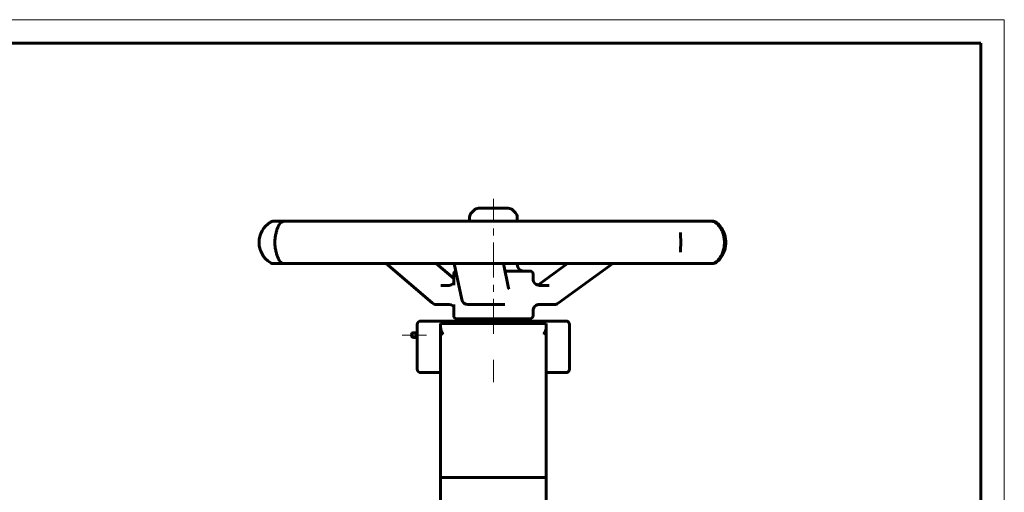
# Model space of a CAD drawing. Header units: millimetres. Extents: x 0 to 420, y 0 to 297.
# Tile 4 of 4: x 210 to 420, y 196 to 297. Entities that reach past the tile are written whole.
import ezdxf

# ---------------------------------------------------------------- set-up
doc = ezdxf.new("R2010")
doc.units = ezdxf.units.MM
for name, pattern in [('K5LT_AXLED', [12, 7.5, -1.5, 1.5, -1.5]), ('K5LT_BASIC', [0]), ('K5LT_THIN', [0])]:
    doc.linetypes.add(name, pattern=pattern)
doc.layers.add('Системный слой (1)', color=7, linetype='Continuous', true_color=0x6c6c6c)

# ---------------------------------------------------------------- blocks, each defined once
blk = doc.blocks.new('U29')
at = {"layer": 'Системный слой (1)', "color": 150, "linetype": 'K5LT_BASIC', "lineweight": 60, "true_color": 0x0080ff}
for p, q in [((305.6, 236.32), (306.08, 236.32)), ((306.08, 236.32), (312.98, 236.32))]:
    blk.add_line(p, q, dxfattribs=at)
blk = doc.blocks.new('U30')
at = {"layer": 'Системный слой (1)', "color": 150, "linetype": 'K5LT_BASIC', "lineweight": 60, "true_color": 0x0080ff}
for p, q in [((319.5, 241.74), (319.5, 242.76)), ((319.5, 233.96), (319.5, 234.96))]:
    blk.add_line(p, q, dxfattribs=at)
blk = doc.blocks.new('U31')
at = {"layer": 'Системный слой (1)', "color": 150, "linetype": 'K5LT_BASIC', "lineweight": 60, "true_color": 0x0080ff}
for p, q in [((294.79, 230.21), (294.79, 230.28)), ((294.79, 230.03), (294.79, 230.21)), ((294.79, 229.78), (294.79, 230.03)), ((294.79, 229.62), (294.79, 229.78)), ((294.79, 229.41), (294.79, 229.62)), ((294.79, 229.29), (294.79, 229.41)), ((294.79, 229.28), (294.79, 229.29))]:
    blk.add_line(p, q, dxfattribs=at)
blk = doc.blocks.new('U33')
at = {"layer": 'Системный слой (1)', "color": 150, "linetype": 'K5LT_BASIC', "lineweight": 60, "true_color": 0x0080ff}
for p, q in [((301.58, 236.32), (302.01, 236.23)), ((302.01, 236.23), (302.38, 235.99)), ((302.38, 235.99), (302.57, 235.73))]:
    blk.add_line(p, q, dxfattribs=at)
blk = doc.blocks.new('U34')
at = {"layer": 'Системный слой (1)', "color": 150, "linetype": 'K5LT_BASIC', "lineweight": 60, "true_color": 0x0080ff}
for p, q in [((316.12, 254.05), (316.12, 254.9)), ((316.12, 244.8), (316.12, 245.02))]:
    blk.add_line(p, q, dxfattribs=at)
blk = doc.blocks.new('U35')
at = {"layer": 'Системный слой (1)', "color": 150, "linetype": 'K5LT_BASIC', "lineweight": 60, "true_color": 0x0080ff}
for p, q in [((294.79, 230.28), (294.79, 232.03)), ((294.79, 222.53), (294.79, 229.28))]:
    blk.add_line(p, q, dxfattribs=at)
blk = doc.blocks.new('U36')
at = {"layer": 'Системный слой (1)', "color": 150, "linetype": 'K5LT_BASIC', "lineweight": 60, "true_color": 0x0080ff}
for p, q in [((302.01, 240.47), (301.58, 240.38)), ((301.58, 240.38), (301.58, 240.38)), ((302.38, 240.7), (302.01, 240.47)), ((302.57, 240.96), (302.38, 240.7))]:
    blk.add_line(p, q, dxfattribs=at)
blk = doc.blocks.new('U37')
at = {"layer": 'Системный слой (1)', "color": 150, "linetype": 'K5LT_BASIC', "lineweight": 60, "true_color": 0x0080ff}
for p, q in [((295.54, 221.78), (299.79, 221.78)), ((322.29, 221.78), (326.54, 221.78))]:
    blk.add_line(p, q, dxfattribs=at)
blk = doc.blocks.new('U38')
at = {"layer": 'Системный слой (1)', "color": 150, "linetype": 'K5LT_BASIC', "lineweight": 60, "true_color": 0x0080ff}
for p, q in [((294.54, 229.78), (294.54, 230.28)), ((294.54, 229.28), (294.54, 229.78))]:
    blk.add_line(p, q, dxfattribs=at)
blk = doc.blocks.new('U39')
at = {"layer": 'Системный слой (1)', "color": 150, "linetype": 'K5LT_BASIC', "lineweight": 60, "true_color": 0x0080ff}
for p, q in [((303.24, 233.28), (309.95, 233.28)), ((309.95, 233.28), (318.83, 233.28))]:
    blk.add_line(p, q, dxfattribs=at)
blk = doc.blocks.new('U40')
at = {"layer": 'Системный слой (1)', "color": 150, "linetype": 'K5LT_BASIC', "lineweight": 60, "true_color": 0x0080ff}
for p, q in [((302.57, 236.24), (302.57, 236.26)), ((302.57, 236.22), (302.57, 236.24)), ((302.57, 236.2), (302.57, 236.22))]:
    blk.add_line(p, q, dxfattribs=at)
blk = doc.blocks.new('U41')
at = {"layer": 'Системный слой (1)', "color": 150, "linetype": 'K5LT_BASIC', "lineweight": 60, "true_color": 0x0080ff}
for p, q in [((293.55, 229.78), (293.55, 229.9)), ((293.55, 229.65), (293.55, 229.78))]:
    blk.add_line(p, q, dxfattribs=at)
blk = doc.blocks.new('U42')
at = {"layer": 'Системный слой (1)', "color": 150, "linetype": 'K5LT_BASIC', "lineweight": 60, "true_color": 0x0080ff}
for p, q in [((294.64, 229.78), (294.64, 230.28)), ((294.64, 229.28), (294.64, 229.78))]:
    blk.add_line(p, q, dxfattribs=at)
blk = doc.blocks.new('U43')
at = {"layer": 'Системный слой (1)', "color": 150, "linetype": 'K5LT_BASIC', "lineweight": 60, "true_color": 0x0080ff}
for p, q in [((320.54, 240.48), (320.45, 240.44)), ((320.62, 240.53), (320.54, 240.48)), ((320.71, 240.58), (320.62, 240.53))]:
    blk.add_line(p, q, dxfattribs=at)
blk = doc.blocks.new('U44')
at = {"layer": 'Системный слой (1)', "color": 150, "linetype": 'K5LT_BASIC', "lineweight": 60, "true_color": 0x0080ff}
for p, q in [((302.57, 240.42), (302.57, 242.76)), ((302.57, 233.96), (302.57, 236.27))]:
    blk.add_line(p, q, dxfattribs=at)
blk = doc.blocks.new('U47')
at = {"color": 7, "linetype": 'K5LT_THIN', "lineweight": 18}
for p, q in [((0, 297), (420, 297)), ((420, 297), (420, 0))]:
    blk.add_line(p, q, dxfattribs=at)
at = {"color": 150, "linetype": 'K5LT_BASIC', "lineweight": 60, "true_color": 0x0080ff}
for p, q in [((20, 292), (415, 292)), ((415, 292), (415, 5))]:
    blk.add_line(p, q, dxfattribs=at)

msp = doc.modelspace()

# ---------------------------------------------------------------- linework, layer by layer
at = {"layer": 'Системный слой (1)', "color": 30, "linetype": 'K5LT_AXLED', "lineweight": 18, "true_color": 0xff8000}
for p, q in [((311.0357, 230.0275), (311.0357, 258.8207)), ((296.7934, 229.7775), (291.5516, 229.7775)), ((311.0357, 219.7775), (311.0357, 224.5275))]:
    msp.add_line(p, q, dxfattribs=at)
at = {"layer": 'Системный слой (1)', "color": 150, "linetype": 'K5LT_BASIC', "lineweight": 60, "true_color": 0x0080ff}
for p, q in [((306.9126, 256.4238), (306.3513, 255.8625)), ((314.2007, 256.8207), (307.8707, 256.8207)), ((315.1588, 256.4238), (315.7201, 255.8625)), ((305.9544, 254.046), (305.9544, 254.9044)), ((264.5265, 254.046), (264.1531, 254.046)), ((266.5246, 254.046), (264.5265, 254.046)), ((272.5984, 254.046), (266.5246, 254.046)), ((278.4648, 254.046), (272.5984, 254.046)), ((289.4758, 254.046), (278.4648, 254.046)), ((297.8666, 254.046), (289.4758, 254.046)), ((311.2923, 254.046), (297.8666, 254.046)), ((320.2853, 254.046), (311.2923, 254.046)), ((333.05, 254.046), (320.2853, 254.046)), ((340.585, 254.046), (333.05, 254.046)), ((349.7645, 254.046), (340.585, 254.046)), ((354.1154, 254.046), (349.7645, 254.046)), ((357.6067, 254.046), (354.1154, 254.046)), ((357.7766, 254.046), (357.6067, 254.046)), ((350.9454, 251.6004), (350.9454, 251.6167)), ((350.9457, 247.4515), (350.9457, 247.4633)), ((264.1531, 245.0222), (264.5265, 245.0222)), ((264.5265, 245.0222), (266.5246, 245.0222)), ((266.5246, 245.0222), (272.5984, 245.0222)), ((272.5984, 245.0222), (278.4648, 245.0222)), ((278.4648, 245.0222), (289.4758, 245.0222)), ((297.9976, 236.638), (288.1376, 245.0222)), ((289.4758, 245.0222), (297.8666, 245.0222)), ((297.8666, 245.0222), (311.2923, 245.0222)), ((302.5669, 241.8424), (298.8274, 245.0222)), ((304.2765, 237.3946), (302.6923, 245.0222)), ((311.2923, 245.0222), (320.2853, 245.0222)), ((314.2719, 239.7595), (313.1789, 245.0222)), ((320.2853, 245.0222), (333.05, 245.0222)), ((320.7076, 240.5822), (326.8513, 245.0222)), ((324.834, 236.572), (336.5266, 245.0222)), ((333.05, 245.0222), (340.585, 245.0222)), ((340.585, 245.0222), (349.7645, 245.0222)), ((349.7645, 245.0222), (354.1154, 245.0222)), ((354.1154, 245.0222), (357.6067, 245.0222)), ((357.6067, 245.0222), (357.7766, 245.0222)), ((318.8269, 243.44), (313.5075, 243.44)), ((301.5789, 240.3803), (299.8493, 240.3803)), ((302.5669, 240.4816), (302.5669, 240.4382)), ((302.5669, 240.4221), (302.5669, 240.4382)), ((322.8943, 240.3803), (320.8593, 240.3803)), ((298.8753, 236.3153), (301.5789, 236.3153)), ((302.5669, 236.2575), (302.5669, 236.2734)), ((312.9832, 236.3153), (313.4607, 236.3153)), ((320.8593, 236.3153), (324.0403, 236.3153)), ((307.2857, 232.7775), (307.2857, 233.2775)), ((314.7857, 232.7775), (314.7857, 233.2775)), ((295.5357, 232.7775), (326.5357, 232.7775)), ((299.7857, 231.3673), (299.7857, 232.2775)), ((322.2857, 232.2775), (299.7857, 232.2775)), ((299.7857, 231.3673), (299.7857, 199.4461)), ((322.2857, 232.2775), (322.2857, 231.3673)), ((322.2857, 231.3673), (322.2857, 199.4461)), ((327.2857, 222.5275), (327.2857, 232.0275)), ((294.5357, 230.2775), (294.0357, 230.2775)), ((294.5357, 229.2775), (294.0357, 229.2775)), ((294.6357, 230.0275), (294.5357, 230.0275)), ((294.6357, 229.5275), (294.5357, 229.5275)), ((294.7857, 230.2775), (294.6357, 230.2775)), ((294.7857, 229.2775), (294.6357, 229.2775)), ((299.7857, 179.4146), (299.7857, 199.4461)), ((300.2857, 199.4575), (321.7857, 199.4575)), ((322.2857, 179.4146), (322.2857, 199.4461))]:
    msp.add_line(p, q, dxfattribs=at)
for centre, radius, start, end in [((307.8707, 255.4657), 1.355, 90, 135), ((314.2007, 255.4657), 1.355, 45, 90), ((307.3094, 254.9044), 1.355, 135, 180), ((314.7619, 254.9044), 1.355, 0, 45), ((266.1327, 249.5341), 5.0812, 122.090575, 237.909425), ((264.1531, 252.691), 1.355, 90, 122.090575), ((266.5246, 252.691), 1.355, 90, 153.455445), ((357.6067, 252.691), 1.355, 52.153175, 90), ((357.7766, 252.691), 1.355, 54.357188, 90), ((266.5246, 246.3772), 1.355, 206.544555, 270), ((264.1531, 246.3772), 1.355, 237.909425, 270), ((317.4719, 244.795), 1.355, 180, 270), ((357.6067, 246.3772), 1.355, 270, 307.846822), ((357.7766, 246.3772), 1.355, 270, 305.642812), ((303.2444, 242.7625), 0.6775, 108.608351, 180), ((318.8269, 242.7625), 0.6775, 0, 90), ((320.8594, 241.7353), 1.355, 269.833815, 270), ((305.6032, 237.6703), 1.355, 191.73837, 269.999099), ((298.8753, 237.6703), 1.355, 229.622904, 270), ((320.8594, 234.9603), 1.355, 90, 90.16687), ((324.0403, 237.6703), 1.355, 270, 305.858997), ((303.2444, 233.955), 0.6775, 180, 270), ((318.8269, 233.955), 0.6775, 270, 0), ((295.5357, 232.0275), 0.75, 90, 180), ((326.5357, 232.0275), 0.75, 0, 90), ((294.0357, 229.7775), 0.5, 90, 165.522488), ((294.0357, 229.7775), 0.5, 194.477512, 270), ((295.5357, 222.5275), 0.75, 180, 270), ((326.5357, 222.5275), 0.75, 270, 0)]:
    msp.add_arc(centre, radius, start, end, dxfattribs=at)
for centre, major_axis, ratio, start_param, end_param in [((266.5246, 252.691), (-1.2381, 0.5506), 0.95962734, 6.24009479, 6.28167319), ((357.6067, 252.691), (0.8708, 1.0381), 0.91655326, 0.00157141, 0.03434707), ((357.7766, 252.691), (0.8161, 1.0816), 0.90439057, 0.00159377, 0.02200111), ((266.5246, 246.3772), (-1.2381, -0.5506), 0.95962734, 0.00149478, 0.04309191), ((264.5265, 246.3772), (0, -1.355), 0.99203432, 6.28229881, 6.28318531), ((264.5265, 246.3772), (0, -1.355), 0.8449783, 6.28297488, 6.28311158), ((264.5265, 246.3772), (0, -1.355), 0.8449783, 6.28311158, 6.28318531), ((272.5984, 246.3772), (0, -1.355), 0.81986259, 6.28298866, 6.28310776), ((272.5984, 246.3772), (0, -1.355), 0.49965689, 6.28305521, 6.28318531), ((272.5984, 246.3772), (0, -1.355), 0.81986259, 6.28310776, 6.28318531), ((357.6067, 246.3772), (-0.8708, 1.0381), 0.91655326, 3.10725586, 3.14002424), ((357.7766, 246.3772), (0.8161, -1.0816), 0.90439057, 6.2611816, 6.2815873), ((320.8593, 241.7353), (0, -1.355), 0.9999871, 4.71238898, 6.28318531), ((305.6032, 237.6703), (1.3267, 0.2756), 0.82265868, 3.14159265, 3.14165911), ((298.8753, 237.6703), (-0.8778, -1.0323), 0.51145672, 6.28316757, 6.28318531), ((305.6032, 237.6703), (0, -1.355), 0.1391731, 6.28307145, 6.28318531), ((320.8593, 234.9603), (0, 1.355), 0.9999871, 0, 1.57079633), ((324.0403, 237.6703), (0.7937, -1.0982), 0.31120196, 0, 0.00002068), ((300.2857, 199.4461), (-0.5, 0), 0.02284, 4.71238898, 6.28318531), ((321.7857, 199.4461), (-0.5, 0), 0.02284, 3.14159265, 4.71238898)]:
    msp.add_ellipse(centre, major_axis=major_axis, ratio=ratio, start_param=start_param, end_param=end_param, dxfattribs=at)
for points, knots in [([(265.2875, 245.8249), (265.268, 245.8687), (265.2442, 245.9203), (265.1847, 246.0516), (265.1487, 246.1321), (265.0796, 246.2932), (265.0472, 246.3709), (264.9807, 246.5377), (264.9473, 246.625), (264.8714, 246.8359), (264.8282, 246.965), (264.7542, 247.2094), (264.7227, 247.3214), (264.6585, 247.5715), (264.6264, 247.7099), (264.5682, 247.9951), (264.542, 248.142), (264.4981, 248.4364), (264.48, 248.5828), (264.4529, 248.872), (264.4433, 249.0146), (264.4307, 249.3086), (264.4281, 249.4599), (264.4305, 249.7654), (264.4357, 249.9186), (264.4535, 250.2156), (264.466, 250.3598), (264.498, 250.6389), (264.5171, 250.774), (264.5626, 251.0484), (264.5895, 251.187), (264.649, 251.4604), (264.6821, 251.5949), (264.7519, 251.8536), (264.7886, 251.9767), (264.861, 252.2019), (264.8967, 252.3049), (264.9752, 252.5186), (265.0182, 252.627), (265.069, 252.7498), (265.0795, 252.7749), (265.107, 252.8398), (265.1237, 252.8785), (265.164, 252.9706), (265.1868, 253.0216), (265.2241, 253.1039), (265.2399, 253.1385), (265.2636, 253.1904), (265.2727, 253.2104), (265.2828, 253.2328), (265.285, 253.2379), (265.2872, 253.2428), (265.2874, 253.2431), (265.2875, 253.2433)], [0, 0, 0, 0, 1.30300693, 1.30300693, 2.60601386, 2.60601386, 3.66080127, 3.66080127, 4.65013487, 4.65013487, 5.92011968, 5.92011968, 6.9062092, 6.9062092, 8.01993787, 8.01993787, 9.12150718, 9.12150718, 10.161313, 10.161313, 11.14026868, 11.14026868, 12.17166633, 12.17166633, 13.21542338, 13.21542338, 14.2140846, 14.2140846, 15.1886401, 15.1886401, 16.24311747, 16.24311747, 17.35451914, 17.35451914, 18.47283759, 18.47283759, 19.5223113, 19.5223113, 20.81489068, 20.81489068, 21.15925334, 21.15925334, 21.73164047, 21.73164047, 22.58900991, 22.58900991, 23.29813517, 23.29813517, 23.82686348, 23.82686348, 23.99143787, 23.99143787, 23.9996577, 23.9996577, 23.9996577, 23.9996577]), ([(358.4759, 253.7303), (358.5856, 253.6383), (358.702, 253.5318), (358.9216, 253.305), (359.0233, 253.1898), (359.2212, 252.9414), (359.317, 252.8098), (359.4962, 252.5344), (359.5803, 252.3915), (359.7314, 252.1026), (359.7997, 251.9576), (359.9253, 251.6561), (359.9826, 251.5008), (360.0842, 251.1835), (360.1288, 251.0215), (360.2011, 250.7042), (360.2298, 250.55), (360.2737, 250.2406), (360.2893, 250.0853), (360.3092, 249.7641), (360.3129, 249.599), (360.3074, 249.2675), (360.298, 249.1008), (360.2664, 248.7755), (360.2445, 248.6178), (360.1886, 248.31), (360.1548, 248.1596), (360.0738, 247.8536), (360.0258, 247.6994), (359.9181, 247.3955), (359.8578, 247.2462), (359.7291, 246.9618), (359.6605, 246.8262), (359.5137, 246.5637), (359.4351, 246.4372), (359.2664, 246.1885), (359.1758, 246.068), (358.9884, 245.8386), (358.8915, 245.7312), (358.6918, 245.5278), (358.5888, 245.4334), (358.4862, 245.3466), (358.481, 245.3423), (358.4759, 245.338)], [0, 0, 0, 0, 1.5498561, 1.5498561, 2.879955, 2.879955, 4.14300643, 4.14300643, 5.317247, 5.317247, 6.38058356, 6.38058356, 7.41857215, 7.41857215, 8.4339909, 8.4339909, 9.35178043, 9.35178043, 10.24860575, 10.24860575, 11.18952442, 11.18952442, 12.14653987, 12.14653987, 13.06614418, 13.06614418, 13.98035288, 13.98035288, 14.96643221, 14.96643221, 15.99563729, 15.99563729, 17.02361323, 17.02361323, 18.09995521, 18.09995521, 19.29282463, 19.29282463, 20.55765507, 20.55765507, 21.927383, 21.927383, 21.99970856, 21.99970856, 21.99970856, 21.99970856]), ([(358.5911, 245.2945), (358.7118, 245.3855), (358.8382, 245.4904), (359.0776, 245.7157), (359.1915, 245.8338), (359.409, 246.0856), (359.5128, 246.2176), (359.707, 246.4947), (359.7977, 246.6379), (359.9606, 246.9285), (360.0341, 247.0745), (360.169, 247.3778), (360.2305, 247.5342), (360.3399, 247.8547), (360.3881, 248.0188), (360.4671, 248.3434), (360.4988, 248.5029), (360.5469, 248.8209), (360.5639, 248.9794), (360.5857, 249.3067), (360.5898, 249.4749), (360.5841, 249.8114), (360.5742, 249.9801), (360.5405, 250.3079), (360.5172, 250.4665), (360.4577, 250.7757), (360.4217, 250.9266), (360.3351, 251.234), (360.2838, 251.3892), (360.1681, 251.6956), (360.1032, 251.8464), (359.9639, 252.1346), (359.8893, 252.2724), (359.7306, 252.5372), (359.6461, 252.6641), (359.4636, 252.9144), (359.365, 253.0361), (359.1612, 253.2664), (359.0558, 253.374), (358.8365, 253.5785), (358.7226, 253.6735), (358.6064, 253.7623), (358.5987, 253.7681), (358.5911, 253.7738)], [0, 0, 0, 0, 1.52207264, 1.52207264, 2.87545706, 2.87545706, 4.13471095, 4.13471095, 5.30434032, 5.30434032, 6.36196169, 6.36196169, 7.39476519, 7.39476519, 8.4126861, 8.4126861, 9.3508973, 9.3508973, 10.25595481, 10.25595481, 11.20170057, 11.20170057, 12.15832753, 12.15832753, 13.07124931, 13.07124931, 13.9774838, 13.9774838, 14.95769278, 14.95769278, 15.98555606, 15.98555606, 17.01900655, 17.01900655, 18.0876913, 18.0876913, 19.27733601, 19.27733601, 20.53082971, 20.53082971, 21.90340129, 21.90340129, 21.9997122, 21.9997122, 21.9997122, 21.9997122]), ([(350.9454, 251.6004), (350.9454, 251.5269), (350.9463, 251.4472), (350.9495, 251.2754), (350.9517, 251.1837), (350.9574, 250.9741), (350.9609, 250.8542), (350.9656, 250.6832), (350.967, 250.6367), (350.9701, 250.5115), (350.972, 250.4336), (350.9763, 250.2339), (350.9783, 250.111), (350.9812, 249.8607), (350.9821, 249.7329), (350.9826, 249.4732), (350.9823, 249.3423), (350.9803, 249.0839), (350.9787, 248.9558), (350.976, 248.8047), (350.9755, 248.7792), (350.974, 248.7031), (350.9729, 248.6529), (350.9707, 248.5608), (350.9697, 248.5185), (350.9672, 248.4218), (350.9657, 248.3667), (350.9628, 248.2628), (350.9614, 248.2137), (350.9596, 248.1533), (350.9593, 248.1412), (350.9585, 248.1146), (350.9581, 248.1), (350.9576, 248.082), (350.9575, 248.0784), (350.9573, 248.0712), (350.9572, 248.0676), (350.9571, 248.0619), (350.957, 248.0598), (350.9568, 248.0539), (350.9567, 248.05), (350.9564, 248.0388), (350.9562, 248.0315), (350.9556, 248.0095), (350.9552, 247.9949), (350.9541, 247.953), (350.9533, 247.9259), (350.9514, 247.8515), (350.9503, 247.8051), (350.9471, 247.6523), (350.9457, 247.553), (350.9457, 247.4633)], [0, 0, 0, 0, 1.95004006, 1.95004006, 3.90008011, 3.90008011, 6.19096689, 6.19096689, 7.04033324, 7.04033324, 8.41609971, 8.41609971, 10.48309045, 10.48309045, 12.58907714, 12.58907714, 14.73247193, 14.73247193, 16.86623405, 16.86623405, 17.30171836, 17.30171836, 18.17268698, 18.17268698, 18.91725355, 18.91725355, 19.91462422, 19.91462422, 20.84124795, 20.84124795, 21.07412569, 21.07412569, 21.3576938, 21.3576938, 21.42858583, 21.42858583, 21.49947786, 21.49947786, 21.54103281, 21.54103281, 21.61680897, 21.61680897, 21.76347228, 21.76347228, 22.0567989, 22.0567989, 22.61411993, 22.61411993, 23.61146392, 23.61146392, 26, 26, 26, 26]), ([(314.2719, 239.7595), (314.2744, 239.7477), (314.2768, 239.7367), (314.2796, 239.7243), (314.2801, 239.7219), (314.2812, 239.7174), (314.2817, 239.7152), (314.2832, 239.7088), (314.2841, 239.7048), (314.2868, 239.694), (314.2883, 239.688), (314.2913, 239.6768), (314.2927, 239.6719), (314.2946, 239.6652), (314.2951, 239.6637), (314.2954, 239.6628)], [0, 0, 0, 0, 1.8, 1.8, 2.23986907, 2.23986907, 2.66759446, 2.66759446, 3.52304523, 3.52304523, 5.09134019, 5.09134019, 6.89134019, 6.89134019, 9, 9, 9, 9]), ([(299.7857, 231.3673), (299.7857, 231.3342), (299.7897, 231.2664), (299.8054, 231.1612), (299.8296, 231.0511), (299.8631, 230.9299), (299.8996, 230.8177), (299.9359, 230.7161), (299.9753, 230.6116), (300.0217, 230.4957), (300.091, 230.3307), (300.1774, 230.1332), (300.249, 229.9735), (300.2857, 229.8917)], [0, 0, 0, 0, 1.05272688, 2.12517963, 3.21149657, 4.33126628, 5.65862083, 6.42145886, 7.2065588, 8.59677655, 9.65329129, 11.76744196, 14, 14, 14, 14]), ([(322.2857, 231.3673), (322.2857, 231.3342), (322.2817, 231.2664), (322.266, 231.1612), (322.2418, 231.0511), (322.2083, 230.9299), (322.1717, 230.8177), (322.1355, 230.7161), (322.0961, 230.6116), (322.0496, 230.4957), (321.9804, 230.3307), (321.894, 230.1332), (321.8223, 229.9735), (321.7857, 229.8917)], [0, 0, 0, 0, 1.05272688, 2.12517963, 3.21149657, 4.33126628, 5.65862083, 6.42145886, 7.2065588, 8.59677655, 9.65329129, 11.76744196, 14, 14, 14, 14])]:
    msp.add_open_spline(points, degree=3, knots=knots, dxfattribs=at)

# ---------------------------------------------------------------- block references
msp.add_blockref('U47', (0, 0))
at = {"layer": 'Системный слой (1)'}
for name in ['U34', 'U44', 'U30', 'U36', 'U43', 'U33', 'U40', 'U29', 'U39', 'U35', 'U41', 'U38', 'U42', 'U31', 'U37']:
    msp.add_blockref(name, (0, 0), dxfattribs=at)

doc.saveas('drawing.dxf')
